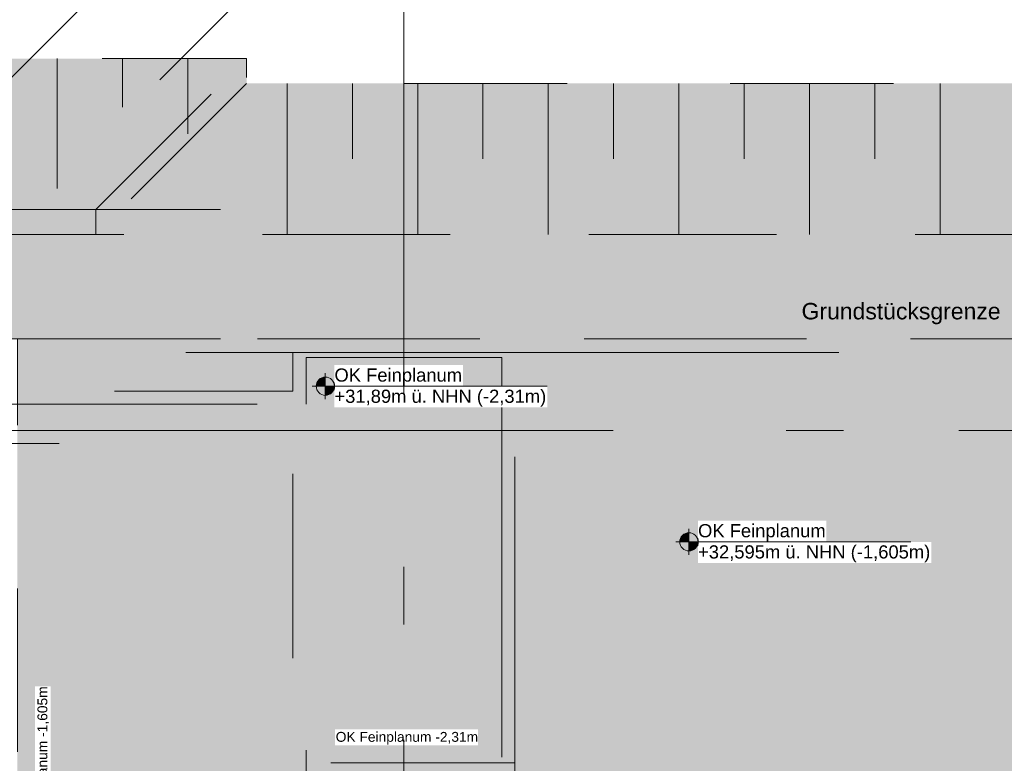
# Model space of a CAD drawing. Header units: metres. Extents: x -3716 to 31, y -1854 to 706.
# Tile 209 of 237: x -659 to -565, y 395 to 466. Entities that reach past the tile are written whole.
import ezdxf

# ---------------------------------------------------------------- set-up
doc = ezdxf.new("R2010")
doc.units = ezdxf.units.M
doc.header["$LTSCALE"] = 1.25
doc.header["$PDMODE"] = 1
doc.header["$PDSIZE"] = -2
for name, pattern in [('Linienart-34', [4.233, 2.116, -2.117]), ('Linienart-53', [5.291531, 3.175, -1.058062, 0.352704, -0.705764]), ('Linienart-Gestrichelt mit Abstand', [6, 4, -2]), ('VW-01 Strichlinie kurz', [1.999894, 0.999947, -0.999947])]:
    doc.linetypes.add(name, pattern=pattern)
doc.layers.get('0').update_dxf_attribs({"lineweight": 25})
for name, color, linetype, lineweight in [('30 -32 Gründung-Baugrube', 7, 'VW-01 Strichlinie kurz', 9), ('70 -71 Achsen- 1 Gebäudeachsen', 7, 'Linienart-53', 18), ('70 -72 Beschriftung- 5 Höhenkoten', 7, 'Continuous', 15), ('70 -73 Bauteildarst.- 2 verdeckt 0.15', 7, 'Linienart-34', 15), ('Keine', 7, 'Continuous', 9), ('Keine-1', 7, 'Continuous', 15)]:
    doc.layers.add(name, color=color, linetype=linetype, lineweight=lineweight)
doc.layers.add('70 -76 Bemaßung- 2 Allgemein', color=7, linetype='Continuous', lineweight=5, true_color=0x6666cc)
doc.styles.add('Arial', font='arial.ttf')
doc.dimstyles.new('k+k_klein', dxfattribs={"dimtxt": 1.258608, "dimasz": 1.3255, "dimexe": 1.25, "dimexo": 3.75, "dimgap": 0.125, "dimtad": 1, "dimdec": 3, "dimtxsty": 'Arial', "dimblk": 'VW_SLASH', "dimblk1": 'VW_SLASH', "dimblk2": 'VW_SLASH', "dimcen": 0, "dimdle": 0.625, "dimadec": 3, "dimazin": 0, "dimtfac": 0.75, "dimtdec": 3, "dimtix": 1, "dimtmove": 0, "dimatfit": 0, "dimldrblk": 'VW_FILLEDARROW', "dimfxlon": 1, "dimfrac": 2, "dimtolj": 1, "dimarcsym": 0})

# ---------------------------------------------------------------- blocks, each defined once
blk = doc.blocks.new('Gruppe-8')
at = {"layer": '70 -73 Bauteildarst.- 2 verdeckt 0.15', "flags": 128}
blk.add_lwpolyline([(-80.656, -0.147), (-80.656, 0.1499), (-84.796, 0.1499), (-84.796, -0.1469), (-88.0709, -0.1469), (-88.0709, -0.047), (-89.4709, -0.047), (-89.4709, -0.147), (-89.471, -0.147), (-89.471, 0.1499), (-92.871, 0.1499), (-92.871, -0.147), (-93.621, -0.147), (-93.621, 0.1499), (-95.021, 0.1499), (-95.021, -0.147), (-96.521, -0.147), (-96.521, -0.047), (-98.721, -0.047), (-98.721, 0.1499), (-100.121, 0.1499), (-100.121, -4.712), (-101.746, -4.712), (-101.746, -4.812), (-114.321, -4.812), (-114.321, -2.9901), (-112.921, -2.9901), (-112.921, 0.1499), (-116.321, 0.1499), (-116.321, -0.147), (-120.521, -0.147), (-120.521, 0.1499), (-123.921, 0.1499), (-123.921, -0.147), (-128.121, -0.147), (-128.121, 0.1499), (-131.521, 0.1499), (-131.521, -0.147), (-135.721, -0.147), (-135.721, 0.1499), (-139.121, 0.1499), (-139.121, -0.147), (-143.321, -0.147), (-143.321, 0.1499), (-146.721, 0.1499), (-146.721, -0.147), (-149.1709, -0.147), (-149.1709, -0.047), (-150.921, -0.047), (-150.921, 0.1499), (-154.321, 0.1499), (-154.321, -0.147), (-159.521, -0.147), (-159.521, 0.1499), (-160.921, 0.1499), (-160.921, -0.147), (-166.721, -0.147), (-166.721, 0.1499), (-168.921, 0.1499), (-168.921, -4.252), (-168.121, -4.252), (-168.121, -7.822), (-168.696, -7.822), (-168.696, -8.397), (-174.221, -8.397), (-174.221, -7.497), (-176.621, -7.497), (-176.621, -9.897), (-175.721, -9.897), (-175.721, -10.997), (-176.121, -10.997), (-176.121, -12.397), (-175.721, -12.397), (-175.721, -18.597), (-176.771, -18.597), (-176.771, -24.297), (-175.7211, -24.2978), (-175.721, -24.1978), (-176.671, -24.197), (-176.671, -18.697), (-175.621, -18.697), (-175.621, -12.297), (-176.021, -12.297), (-176.021, -11.097), (-175.621, -11.097), (-175.621, -9.797), (-176.521, -9.797), (-176.521, -7.597), (-174.321, -7.597), (-174.321, -8.497), (-168.596, -8.497), (-168.596, -7.922), (-168.021, -7.922), (-168.021, -4.152), (-168.821, -4.152), (-168.821, 0.1099), (-166.821, 0.1099), (-166.821, -0.247), (-160.821, -0.247), (-160.821, 0.1099), (-159.621, 0.1099), (-159.621, -0.247), (-154.221, -0.247), (-154.221, 0.1099), (-151.021, 0.1099), (-151.021, -2.447), (-148.9709, -2.447), (-148.9709, -0.547), (-149.1709, -0.547), (-149.1709, -2.247), (-150.8709, -2.247), (-150.8709, -0.247), (-149.1709, -0.247), (-146.621, -0.247), (-146.621, 0.1099), (-143.421, 0.1099), (-143.421, -0.247), (-139.021, -0.247), (-139.021, 0.1099), (-135.821, 0.1099), (-135.821, -0.247), (-131.421, -0.247), (-131.421, 0.1099), (-128.221, 0.1099), (-128.221, -0.247), (-123.821, -0.247), (-123.821, 0.1099), (-120.621, 0.1099), (-120.621, -0.247), (-116.221, -0.247), (-116.221, 0.1099), (-113.021, 0.1099), (-113.021, -2.8901), (-114.421, -2.8901), (-114.421, -4.912), (-98.821, -4.912), (-98.821, -7.447), (-101.746, -7.447), (-101.746, -5.212), (-101.946, -5.212), (-101.946, -7.647), (-98.621, -7.647), (-98.621, -4.712), (-100.021, -4.712), (-100.021, 0.1099), (-98.821, 0.1099), (-98.821, -0.247), (-96.521, -0.247), (-94.921, -0.247), (-94.921, 0.1099), (-93.721, 0.1099), (-93.721, -0.247), (-92.771, -0.247), (-92.771, 0.1099), (-89.571, 0.1099), (-89.571, -0.247), (-89.5709, -0.247), (-89.5709, -2.647), (-87.8709, -2.647), (-87.8709, -0.547), (-88.0709, -0.547), (-88.0709, -2.447), (-87.9776, -2.5403), (-88.0258, -2.4921), (-88.0709, -2.447), (-89.3709, -2.447), (-89.3709, -0.247), (-88.071, -0.247), (-88.071, -0.2215), (-88.071, -0.2469), (-84.696, -0.2469), (-84.696, -0.1469), (-84.696, 0.1099), (-80.756, 0.1099), (-80.756, -0.247), (-79.546, -0.247), (-79.546, 0.1084), (-78.046, 0.1084), (-78.046, -0.247), (-75.421, -0.247), (-75.421, 0.1099), (-73.921, 0.1099), (-73.921, -0.247), (-68.121, -0.247), (-68.121, 0.1099), (-64.721, 0.1099), (-64.721, -0.247), (-59.871, -0.247), (-59.871, 0.1099), (-56.471, 0.1099), (-56.471, -0.247), (-25.921, -0.247), (-25.921, 0.1099), (-24.421, 0.1099), (-24.421, -8.497), (-19.121, -8.497), (-19.121, -6.147), (-14.721, -6.147), (-14.721, -8.497), (-10.771, -8.497), (-10.771, -5.797), (-6.571, -5.797), (-6.571, -8.497), (-1.671, -8.497), (-1.671, -7.447), (0.829, -7.447), (0.829, -12.947), (-0.221, -12.947), (-0.221, -18.697), (0.829, -18.697), (0.829, -24.197), (-0.221, -24.197), (-0.221, -30.097), (0.679, -30.097), (0.679, -32.297), (-0.221, -32.297), (-0.221, -38.672), (0.354, -38.672), (0.354, -40.222), (-1.196, -40.222), (-1.196, -39.647), (-7.571, -39.647), (-7.571, -40.547), (-9.771, -40.547), (-9.771, -39.647), (-15.821, -39.647), (-15.821, -40.547), (-18.021, -40.547), (-18.021, -39.647), (-24.071, -39.647), (-24.071, -40.547), (-26.271, -40.547), (-26.271, -38.347), (-25.371, -38.347), (-25.371, -35.177), (-25.471, -35.177), (-25.471, -38.247), (-26.371, -38.247), (-26.371, -40.647), (-23.971, -40.647), (-23.971, -39.747), (-18.121, -39.747), (-18.121, -40.647), (-15.721, -40.647), (-15.721, -39.747), (-9.871, -39.747), (-9.871, -40.647), (-7.471, -40.647), (-7.471, -39.747), (-1.296, -39.747), (-1.296, -40.322), (0.454, -40.322), (0.454, -38.572), (-0.121, -38.572), (-0.121, -32.397), (0.779, -32.397), (0.779, -29.997), (-0.121, -29.997), (-0.121, -24.297), (0.929, -24.297), (0.929, -18.597), (-0.121, -18.597), (-0.121, -13.047), (0.929, -13.047), (0.929, -7.347), (-1.771, -7.347), (-1.771, -8.397), (-6.471, -8.397), (-6.471, -5.697), (-10.871, -5.697), (-10.871, -8.397), (-14.621, -8.397), (-14.621, -6.047), (-19.221, -6.047), (-19.221, -8.397), (-24.321, -8.397), (-24.321, 0.1499), (-26.021, 0.1499), (-26.021, -0.147), (-29.021, -0.147), (-29.021, -0.047), (-50.196, -0.047), (-50.196, -0.147), (-56.371, -0.147), (-56.371, 0.1499), (-59.971, 0.1499), (-59.971, -0.147), (-64.621, -0.147), (-64.621, 0.1499), (-68.221, 0.1499), (-68.221, -0.147), (-73.821, -0.147), (-73.821, 0.1499), (-75.521, 0.1499), (-75.521, -0.147), (-77.946, -0.147), (-77.946, 0.1499), (-79.646, 0.1499), (-79.646, -0.147)], close=True, dxfattribs=at)
blk = doc.blocks.new('Gruppe-9')
at = {"layer": '70 -73 Bauteildarst.- 2 verdeckt 0.15', "flags": 128}
blk.add_lwpolyline([(-24.421, 0.1099), (-24.421, -9.447), (-29.021, -9.447), (-29.021, -7.947), (-25.921, -7.947), (-25.921, 0.1099)], close=True, dxfattribs=at)
blk = doc.blocks.new('Gruppe-10')
at = {"layer": '70 -73 Bauteildarst.- 2 verdeckt 0.15', "flags": 128}
blk.add_lwpolyline([(-29.021, -0.247), (-25.921, -0.247), (-25.921, -0.547), (-29.021, -0.547)], close=True, dxfattribs=at)
blk = doc.blocks.new('Gruppe-11')
at = {"layer": '30 -32 Gründung-Baugrube', "color": 7}
blk.add_blockref('Gruppe-8', (0, 0), dxfattribs=at)
at = {"layer": '70 -73 Bauteildarst.- 2 verdeckt 0.15', "color": 7}
for name in ['Gruppe-9', 'Gruppe-10']:
    blk.add_blockref(name, (0, 0), dxfattribs=at)
blk = doc.blocks.new('Gruppe-42')
at = {"layer": '30 -32 Gründung-Baugrube', "color": 7, "transparency": 33554687}
for p, q in [((-26.066, 2.208), (-26.066, 1.053)), ((-25.566, 2.208), (-25.566, 1.6305)), ((-25.066, 2.208), (-25.066, 1.053)), ((-24.566, 2.208), (-24.566, 1.6305)), ((-24.066, 2.208), (-24.066, 1.053)), ((-23.566, 2.208), (-23.566, 1.6305)), ((-23.066, 2.208), (-23.066, 1.053)), ((-22.566, 2.208), (-22.566, 1.6305)), ((-22.066, 2.208), (-22.066, 1.053)), ((-21.566, 2.208), (-21.566, 1.6305)), ((-21.066, 2.208), (-21.066, 1.053))]:
    blk.add_line(p, q, dxfattribs=at)
blk = doc.blocks.new('Gruppe-43')
at = {"layer": '30 -32 Gründung-Baugrube', "color": 7, "transparency": 33554687}
for p, q in [((-27.826, 2.398), (-27.826, 1.4044)), ((-27.326, 2.398), (-27.326, 2.0254)), ((-26.826, 2.398), (-26.826, 1.8225))]:
    blk.add_line(p, q, dxfattribs=at)
blk = doc.blocks.new('Gruppe-153')
at = {"layer": '30 -32 Gründung-Baugrube', "color": 7, "transparency": 33554687}
for name in ['Gruppe-43', 'Gruppe-42']:
    blk.add_blockref(name, (0, 0), dxfattribs=at)
blk = doc.blocks.new('Gruppe-202')
at = {"layer": '70 -72 Beschriftung- 5 Höhenkoten', "linetype": 'Continuous', "lineweight": 0}
h = blk.add_hatch(color=7, dxfattribs=at)
edge = h.paths.add_edge_path()
edge.add_arc((-22.9888, -1.3), 0.07, 90, 180)
edge.add_line((-23.0588, -1.3), (-22.9888, -1.3))
edge.add_line((-22.9888, -1.3), (-22.9888, -1.23))
at = {"layer": '70 -72 Beschriftung- 5 Höhenkoten'}
blk.add_line((-22.9888, -1.4), (-22.9888, -1.2), dxfattribs=at)
at = {"layer": '70 -72 Beschriftung- 5 Höhenkoten', "flags": 128}
for points in [[(-22.9888, -1.23, 0.414214), (-23.0588, -1.3), (-22.9888, -1.3)], [(-23.0588, -1.3, 0.414214), (-22.9888, -1.37), (-22.9888, -1.3)]]:
    blk.add_lwpolyline(points, format="xyb", close=True, dxfattribs=at)
at = {"color": 255, "linetype": 'Continuous'}
blk.add_wipeout([(-22.9188, -1.3), (-21.9356, -1.3), (-21.9356, -1.1377), (-22.9188, -1.1377)], dxfattribs=at).dxf.layer = '70 -72 Beschriftung- 5 Höhenkoten'
at = {"layer": '70 -72 Beschriftung- 5 Höhenkoten', "insert": (-22.9188, -1.1644), "char_height": 0.100689, "attachment_point": 1, "line_spacing_factor": 0.96878, "style": 'Arial'}
blk.add_mtext('OK Feinplanum', dxfattribs=at)
at = {"color": 255, "linetype": 'Continuous'}
blk.add_wipeout([(-22.9188, -1.4623), (-21.1318, -1.4623), (-21.1318, -1.3), (-22.9188, -1.3)], dxfattribs=at).dxf.layer = '70 -72 Beschriftung- 5 Höhenkoten'
at = {"layer": '70 -72 Beschriftung- 5 Höhenkoten', "linetype": 'Continuous', "lineweight": 0}
h = blk.add_hatch(color=7, dxfattribs=at)
edge = h.paths.add_edge_path()
edge.add_arc((-22.9888, -1.3), 0.07, 270, 360)
edge.add_line((-22.9188, -1.3), (-22.9888, -1.3))
edge.add_line((-22.9888, -1.3), (-22.9888, -1.37))
at = {"layer": '70 -72 Beschriftung- 5 Höhenkoten'}
blk.add_line((-23.0888, -1.3), (-21.2888, -1.3), dxfattribs=at)
at = {"layer": '70 -72 Beschriftung- 5 Höhenkoten', "flags": 128}
for points in [[(-22.9188, -1.3, 0.414214), (-22.9888, -1.23), (-22.9888, -1.3)], [(-22.9888, -1.37, 0.414214), (-22.9188, -1.3), (-22.9888, -1.3)]]:
    blk.add_lwpolyline(points, format="xyb", close=True, dxfattribs=at)
at = {"layer": '70 -72 Beschriftung- 5 Höhenkoten', "insert": (-22.9188, -1.3267), "char_height": 0.100689, "attachment_point": 1, "line_spacing_factor": 0.96878, "style": 'Arial'}
blk.add_mtext('+32,595m ü. NHN (-1,605m)', dxfattribs=at)
blk = doc.blocks.new('Gruppe-226')
at = {"layer": '70 -72 Beschriftung- 5 Höhenkoten', "linetype": 'Continuous', "lineweight": 0}
h = blk.add_hatch(color=7, dxfattribs=at)
edge = h.paths.add_edge_path()
edge.add_arc((-25.7732, -0.1089), 0.07, 90, 180)
edge.add_line((-25.8432, -0.1089), (-25.7732, -0.1089))
edge.add_line((-25.7732, -0.1089), (-25.7732, -0.0389))
at = {"layer": '70 -72 Beschriftung- 5 Höhenkoten'}
blk.add_line((-25.7732, -0.2089), (-25.7732, -0.0089), dxfattribs=at)
at = {"layer": '70 -72 Beschriftung- 5 Höhenkoten', "flags": 128}
for points in [[(-25.7732, -0.0389, 0.414214), (-25.8432, -0.1089), (-25.7732, -0.1089)], [(-25.8432, -0.1089, 0.414214), (-25.7732, -0.1789), (-25.7732, -0.1089)]]:
    blk.add_lwpolyline(points, format="xyb", close=True, dxfattribs=at)
at = {"color": 255, "linetype": 'Continuous'}
blk.add_wipeout([(-25.7032, -0.1089), (-24.7199, -0.1089), (-24.7199, 0.0534), (-25.7032, 0.0534)], dxfattribs=at).dxf.layer = '70 -72 Beschriftung- 5 Höhenkoten'
at = {"layer": '70 -72 Beschriftung- 5 Höhenkoten', "insert": (-25.7032, 0.0267), "char_height": 0.100689, "attachment_point": 1, "line_spacing_factor": 0.96878, "style": 'Arial'}
blk.add_mtext('OK Feinplanum', dxfattribs=at)
at = {"color": 255, "linetype": 'Continuous'}
blk.add_wipeout([(-25.7032, -0.2711), (-24.0731, -0.2711), (-24.0731, -0.1089), (-25.7032, -0.1089)], dxfattribs=at).dxf.layer = '70 -72 Beschriftung- 5 Höhenkoten'
at = {"layer": '70 -72 Beschriftung- 5 Höhenkoten', "linetype": 'Continuous', "lineweight": 0}
h = blk.add_hatch(color=7, dxfattribs=at)
edge = h.paths.add_edge_path()
edge.add_arc((-25.7732, -0.1089), 0.07, 270, 360)
edge.add_line((-25.7032, -0.1089), (-25.7732, -0.1089))
edge.add_line((-25.7732, -0.1089), (-25.7732, -0.1789))
at = {"layer": '70 -72 Beschriftung- 5 Höhenkoten'}
blk.add_line((-25.8732, -0.1089), (-24.0731, -0.1089), dxfattribs=at)
at = {"layer": '70 -72 Beschriftung- 5 Höhenkoten', "flags": 128}
for points in [[(-25.7032, -0.1089, 0.414214), (-25.7732, -0.0389), (-25.7732, -0.1089)], [(-25.7732, -0.1789, 0.414214), (-25.7032, -0.1089), (-25.7732, -0.1089)]]:
    blk.add_lwpolyline(points, format="xyb", close=True, dxfattribs=at)
at = {"layer": '70 -72 Beschriftung- 5 Höhenkoten', "insert": (-25.7032, -0.1355), "char_height": 0.100689, "attachment_point": 1, "line_spacing_factor": 0.96878, "style": 'Arial'}
blk.add_mtext('+31,89m ü. NHN (-2,31m)', dxfattribs=at)
blk = doc.blocks.new('Gruppe-263')
at = {"layer": '70 -72 Beschriftung- 5 Höhenkoten', "color": 7}
blk.add_blockref('Gruppe-226', (0, 0), dxfattribs=at)
blk = doc.blocks.new('Gruppe-355')
at = {"color": 255}
blk.add_wipeout([(-25.7581, -3.2453), (-24.6031, -3.2453), (-24.6031, -3.1236), (-25.7581, -3.1236)], dxfattribs=at).dxf.layer = '70 -76 Bemaßung- 2 Allgemein'
at = {"layer": '70 -76 Bemaßung- 2 Allgemein', "color": 7, "linetype": 'Continuous'}
blk.add_solid([(-24.6031, -3.1236), (-24.6697, -2.9901), (-24.7366, -3.1235)], dxfattribs=at)
at = {"layer": '70 -76 Bemaßung- 2 Allgemein', "insert": (-24.6031, -3.2418), "char_height": 0.075516, "attachment_point": 9, "line_spacing_factor": 0.973705, "style": 'Arial'}
blk.add_mtext('OK Feinplanum -1,605m', dxfattribs=at)
blk = doc.blocks.new('Gruppe-366')
at = {"color": 255}
blk.add_wipeout([(-25.6993, -2.8566), (-24.6031, -2.8566), (-24.6031, -2.7349), (-25.6993, -2.7349)], dxfattribs=at).dxf.layer = '70 -76 Bemaßung- 2 Allgemein'
at = {"layer": '70 -76 Bemaßung- 2 Allgemein', "color": 7, "linetype": 'Continuous'}
blk.add_solid([(-24.6031, -2.8566), (-24.6697, -2.9901), (-24.7366, -2.8566)], dxfattribs=at)
at = {"layer": '70 -76 Bemaßung- 2 Allgemein', "insert": (-24.6031, -2.853), "char_height": 0.075516, "attachment_point": 9, "line_spacing_factor": 0.973705, "style": 'Arial'}
blk.add_mtext('OK Feinplanum -2,31m', dxfattribs=at)
blk = doc.blocks.new('Gruppe-374')
at = {"color": 255}
blk.add_wipeout([(-27.8758, -3.561), (-27.8758, -2.4059), (-27.9975, -2.4059), (-27.9975, -3.561)], dxfattribs=at).dxf.layer = '70 -76 Bemaßung- 2 Allgemein'
at = {"layer": '70 -76 Bemaßung- 2 Allgemein', "color": 7, "linetype": 'Continuous'}
blk.add_solid([(-27.9975, -2.4059), (-28.131, -2.4725), (-27.9976, -2.5394)], dxfattribs=at)
at = {"layer": '70 -76 Bemaßung- 2 Allgemein', "insert": (-27.8793, -2.4059), "char_height": 0.075516, "attachment_point": 9, "rotation": 90, "line_spacing_factor": 0.973705, "style": 'Arial'}
blk.add_mtext('OK Feinplanum -1,605m', dxfattribs=at)
blk = doc.blocks.new('VW_SLASH')
at = {"color": 0, "linetype": 'ByBlock', "lineweight": -2, "transparency": 16777216}
blk.add_line((0.4715, 0), (-1, 0), dxfattribs=at)
at = {"color": 0, "lineweight": 5, "transparency": 16777216, "flags": 128}
blk.add_lwpolyline([(0.5004, 0.5004), (-0.5004, -0.5004)], dxfattribs=at)
blk = doc.blocks.new('*D684')
at = {"layer": '70 -76 Bemaßung- 2 Allgemein', "color": 0, "lineweight": -2}
for p, q in [((-30.326, 3.7235), (-30.326, 5.049)), ((-33.576, 2.398), (-31.576, 2.398)), ((-30.326, 1.243), (-30.326, 2.398)), ((-26.576, 1.243), (-29.076, 1.243)), ((-30.326, -0.0825), (-30.326, -1.408))]:
    blk.add_line(p, q, dxfattribs=at)
at = {"layer": 'Defpoints', "color": 0}
for p in [(-30.326, 2.398), (-29.826, 2.398), (-30.326, 1.243)]:
    blk.add_point(p, dxfattribs=at)
at = {"layer": '70 -76 Bemaßung- 2 Allgemein', "color": 0, "lineweight": -2, "xscale": 1.32550048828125, "yscale": 1.32550048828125, "zscale": 1.32550048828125}
for p, rotation in [((-30.326, 2.398), 270), ((-30.326, 1.243), 90)]:
    blk.add_blockref('VW_SLASH', p, dxfattribs=dict(at, rotation=rotation))
at = {"layer": '70 -76 Bemaßung- 2 Allgemein', "color": 0, "insert": (-30.4082, 1.8205), "char_height": 0.100689, "attachment_point": 5, "rotation": 90, "style": 'Arial'}
blk.add_mtext('\\A1;1,15\\S5^ ;', dxfattribs=at)
blk = doc.blocks.new('VW_FILLEDARROW')
at = {"linetype": 'Continuous', "lineweight": 0, "transparency": 16777216}
blk.add_hatch(color=0, dxfattribs=at).paths.add_polyline_path([(-2.8289, 0.758), (0, 0), (-2.8289, -0.758)])
at = {"color": 0, "lineweight": 5, "transparency": 16777216, "flags": 128}
blk.add_lwpolyline([(-2.8289, 0.758), (0, 0), (-2.8289, -0.758)], close=True, dxfattribs=at)
blk = doc.blocks.new('*D686')
at = {"layer": '70 -76 Bemaßung- 2 Allgemein', "color": 0, "lineweight": -2}
for p, q in [((-30.326, 2.3785), (-30.326, 3.704)), ((-33.8315, 1.053), (-31.576, 1.053)), ((-30.326, 0.253), (-30.326, 1.053)), ((-26.576, 0.253), (-29.076, 0.253)), ((-30.326, -1.0725), (-30.326, -2.398))]:
    blk.add_line(p, q, dxfattribs=at)
at = {"layer": 'Defpoints', "color": 0}
for p in [(-30.326, 1.053), (-30.0815, 1.053), (-30.326, 0.253)]:
    blk.add_point(p, dxfattribs=at)
at = {"layer": '70 -76 Bemaßung- 2 Allgemein', "color": 0, "lineweight": -2, "xscale": 1.32550048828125, "yscale": 1.32550048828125, "zscale": 1.32550048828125}
for p, rotation in [((-30.326, 1.053), 270), ((-30.326, 0.253), 90)]:
    blk.add_blockref('VW_SLASH', p, dxfattribs=dict(at, rotation=rotation))
at = {"layer": '70 -76 Bemaßung- 2 Allgemein', "color": 0, "insert": (-30.3824, 0.653), "char_height": 0.10069, "attachment_point": 5, "rotation": 90, "style": 'Arial'}
blk.add_mtext('\\A1;80', dxfattribs=at)
blk = doc.blocks.new('*D687')
at = {"layer": '70 -76 Bemaßung- 2 Allgemein', "color": 0, "lineweight": -2}
for p, q in [((-30.326, 1.5785), (-30.326, 2.904)), ((-30.326, -0.447), (-30.326, 0.253)), ((-26.576, 0.253), (-29.076, 0.253)), ((-26.7181, -0.447), (-29.076, -0.447)), ((-30.326, -1.7725), (-30.326, -3.098))]:
    blk.add_line(p, q, dxfattribs=at)
at = {"layer": 'Defpoints', "color": 0}
for p in [(-30.326, 0.253), (-30.326, 0.253), (-30.4681, -0.447)]:
    blk.add_point(p, dxfattribs=at)
at = {"layer": '70 -76 Bemaßung- 2 Allgemein', "color": 0, "lineweight": -2, "xscale": 1.32550048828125, "yscale": 1.32550048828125, "zscale": 1.32550048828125}
for p, rotation in [((-30.326, 0.253), 270), ((-30.326, -0.447), 90)]:
    blk.add_blockref('VW_SLASH', p, dxfattribs=dict(at, rotation=rotation))
at = {"layer": '70 -76 Bemaßung- 2 Allgemein', "color": 0, "insert": (-30.326, -0.1042), "char_height": 0.10069, "attachment_point": 5, "rotation": 90, "style": 'Arial'}
blk.add_mtext('\\A1;70', dxfattribs=at)
blk = doc.blocks.new('*D688')
at = {"layer": '70 -76 Bemaßung- 2 Allgemein', "color": 0, "lineweight": -2}
for p, q in [((-26.7181, -0.447), (-29.076, -0.447)), ((-30.326, -7.8415), (-30.326, -1.7725)), ((-32.501, -9.167), (-31.576, -9.167))]:
    blk.add_line(p, q, dxfattribs=at)
at = {"layer": 'Defpoints', "color": 0}
for p in [(-30.4681, -0.447), (-30.326, -0.447), (-28.751, -9.167)]:
    blk.add_point(p, dxfattribs=at)
at = {"layer": '70 -76 Bemaßung- 2 Allgemein', "color": 0, "lineweight": -2, "xscale": 1.32550048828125, "yscale": 1.32550048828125, "zscale": 1.32550048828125}
for p, rotation in [((-30.326, -0.447), 90), ((-30.326, -9.167), 270)]:
    blk.add_blockref('VW_SLASH', p, dxfattribs=dict(at, rotation=rotation))
at = {"layer": '70 -76 Bemaßung- 2 Allgemein', "color": 0, "insert": (-30.3915, -4.807), "char_height": 0.10069, "attachment_point": 5, "rotation": 90, "style": 'Arial'}
blk.add_mtext('\\A1;8,72', dxfattribs=at)
blk = doc.blocks.new('*D830')
at = {"layer": '70 -76 Bemaßung- 2 Allgemein', "color": 0, "lineweight": -2}
for p, q in [((-51.686, 4.993), (-51.686, 4.15)), ((-27.531, 4.803), (-27.531, 4.15)), ((-28.8565, 2.9), (-50.3605, 2.9))]:
    blk.add_line(p, q, dxfattribs=at)
at = {"layer": 'Defpoints', "color": 0}
for p in [(-51.686, 2.9), (-51.686, 1.243), (-27.531, 1.053)]:
    blk.add_point(p, dxfattribs=at)
at = {"layer": '70 -76 Bemaßung- 2 Allgemein', "color": 0, "lineweight": -2, "xscale": 1.32550048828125, "yscale": 1.32550048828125, "zscale": 1.32550048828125, "rotation": 180}
blk.add_blockref('VW_SLASH', (-51.686, 2.9), dxfattribs=at)
at = {"layer": '70 -76 Bemaßung- 2 Allgemein', "color": 0, "lineweight": -2, "xscale": 1.32550048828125, "yscale": 1.32550048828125, "zscale": 1.32550048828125}
blk.add_blockref('VW_SLASH', (-27.531, 2.9), dxfattribs=at)
at = {"layer": '70 -76 Bemaßung- 2 Allgemein', "color": 0, "insert": (-39.6085, 2.9822), "char_height": 0.100689, "attachment_point": 5, "style": 'Arial'}
blk.add_mtext('\\A1;24,15\\S5^ ;', dxfattribs=at)
blk = doc.blocks.new('*D831')
at = {"layer": '70 -76 Bemaßung- 2 Allgemein', "color": 0, "lineweight": -2}
for p, q in [((-26.376, 5.958), (-26.376, 4.15)), ((-27.531, 4.803), (-27.531, 4.15)), ((-28.8565, 2.9), (-30.182, 2.9)), ((-26.376, 2.9), (-27.531, 2.9)), ((-25.0505, 2.9), (-23.725, 2.9))]:
    blk.add_line(p, q, dxfattribs=at)
at = {"layer": 'Defpoints', "color": 0}
for p in [(-27.531, 2.9), (-26.376, 2.208), (-27.531, 1.053)]:
    blk.add_point(p, dxfattribs=at)
at = {"layer": '70 -76 Bemaßung- 2 Allgemein', "color": 0, "lineweight": -2, "xscale": 1.32550048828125, "yscale": 1.32550048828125, "zscale": 1.32550048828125}
blk.add_blockref('VW_SLASH', (-27.531, 2.9), dxfattribs=at)
at = {"layer": '70 -76 Bemaßung- 2 Allgemein', "color": 0, "lineweight": -2, "xscale": 1.32550048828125, "yscale": 1.32550048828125, "zscale": 1.32550048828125, "rotation": 180}
blk.add_blockref('VW_SLASH', (-26.376, 2.9), dxfattribs=at)
at = {"layer": '70 -76 Bemaßung- 2 Allgemein', "color": 0, "insert": (-26.9535, 2.9822), "char_height": 0.100689, "attachment_point": 5, "style": 'Arial'}
blk.add_mtext('\\A1;1,15\\S5^ ;', dxfattribs=at)
blk = doc.blocks.new('*D832')
at = {"layer": '70 -76 Bemaßung- 2 Allgemein', "color": 0, "lineweight": -2}
for p, q in [((-26.376, 5.958), (-26.376, 4.15)), ((1.279, 4.003), (1.279, 4.15)), ((-0.0465, 2.9), (-25.0505, 2.9))]:
    blk.add_line(p, q, dxfattribs=at)
at = {"layer": 'Defpoints', "color": 0}
for p in [(-26.376, 2.9), (-26.376, 2.208), (1.279, 0.253)]:
    blk.add_point(p, dxfattribs=at)
at = {"layer": '70 -76 Bemaßung- 2 Allgemein', "color": 0, "lineweight": -2, "xscale": 1.32550048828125, "yscale": 1.32550048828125, "zscale": 1.32550048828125, "rotation": 180}
blk.add_blockref('VW_SLASH', (-26.376, 2.9), dxfattribs=at)
at = {"layer": '70 -76 Bemaßung- 2 Allgemein', "color": 0, "lineweight": -2, "xscale": 1.32550048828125, "yscale": 1.32550048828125, "zscale": 1.32550048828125}
blk.add_blockref('VW_SLASH', (1.279, 2.9), dxfattribs=at)
at = {"layer": '70 -76 Bemaßung- 2 Allgemein', "color": 0, "insert": (-12.5485, 2.9822), "char_height": 0.100689, "attachment_point": 5, "style": 'Arial'}
blk.add_mtext('\\A1;27,65\\S5^ ;', dxfattribs=at)
blk = doc.blocks.new('_Achsen (3D)')
at = {"layer": '70 -71 Achsen- 1 Gebäudeachsen', "transparency": 33554687}
for p, q in [((-25.171, 3.8), (-25.171, -46.172)), ((-179.668, -0.447), (3.826, -0.447))]:
    blk.add_line(p, q, dxfattribs=at)
blk = doc.blocks.new('Gruppe-502')
at = {"layer": '70 -76 Bemaßung- 2 Allgemein'}
for base, p1, p2, text, picture, middle in [((-30.326, 2.39796), (-30.326, 1.24296), (-29.826, 2.39796), '1,15\\S5^ ;', '*D684', (-30.40819, 1.82046)), ((-30.326, 1.05296), (-30.326, 0.25296), (-30.0815, 1.05296), '80', '*D686', (-30.3824, 0.65296)), ((-30.326, -0.44704), (-28.751, -9.16704), (-30.4681, -0.44704), '8,72', '*D688', (-30.39146, -4.80704))]:
    dim = blk.add_linear_dim(base=base, p1=p1, p2=p2, angle=270, text=text, dimstyle='k+k_klein', override={"dimtxt": 0.100689, "dimgap": 0.005, "dimdec": 4, "dimpost": '<>', "dimtxsty": 'Arial', "dimtmove": 2}, dxfattribs=at)
    dim.commit()
    dim.dimension.update_dxf_attribs({"geometry": picture, "text_midpoint": middle})
dim = blk.add_linear_dim(base=(-30.326, 0.25296), p1=(-30.4681, -0.44704), p2=(-30.326, 0.25296), angle=270, text='70', dimstyle='k+k_klein', override={"dimtxt": 0.100689, "dimgap": 0.003881, "dimdec": 4, "dimpost": '<>', "dimtxsty": 'Arial', "dimtmove": 2}, dxfattribs=at)
dim.commit()
dim.dimension.update_dxf_attribs({"geometry": '*D687', "text_midpoint": (-30.326, -0.10418), "dimtype": 160})
blk = doc.blocks.new('Gruppe-519')
at = {"layer": '70 -76 Bemaßung- 2 Allgemein'}
for base, p1, p2, text, picture, middle in [((-27.531, 2.89996), (-26.376, 2.20796), (-27.531, 1.05296), '1,15\\S5^ ;', '*D831', (-26.9535, 2.98215)), ((-26.376, 2.89996), (1.279, 0.25296), (-26.376, 2.20796), '27,65\\S5^ ;', '*D832', (-12.5485, 2.98215)), ((-51.686, 2.89996), (-27.531, 1.05296), (-51.686, 1.24296), '24,15\\S5^ ;', '*D830', (-39.6085, 2.98215))]:
    dim = blk.add_linear_dim(base=base, p1=p1, p2=p2, text=text, dimstyle='k+k_klein', override={"dimtxt": 0.100689, "dimgap": 0.005, "dimdec": 4, "dimpost": '<>', "dimtxsty": 'Arial', "dimtmove": 2}, dxfattribs=at)
    dim.commit()
    dim.dimension.update_dxf_attribs({"geometry": picture, "text_midpoint": middle})
blk = doc.blocks.new('_Feinplanum 2D (2D)')
at = {"layer": '30 -32 Gründung-Baugrube', "linetype": 'Continuous', "lineweight": 0, "true_color": 0xfffdee}
h = blk.add_hatch(color=7, dxfattribs=at)
h.paths.add_polyline_path([(3.234, 2.208), (3.234, -3.2548), (2.984, -4.1878), (2.984, -7.2829), (4.962, -7.2829), (4.962, -10.1329), (2.654, -10.1329), (2.654, -15.1811), (4.962, -15.1811), (4.962, -18.0311), (2.984, -18.0311), (2.984, -43.352), (-34.7423, -43.352), (-34.7423, -45.1048), (-41.1823, -45.1048), (-41.1823, -44.674), (-49.9647, -44.674), (-49.9647, -43.352), (-84.2423, -43.352), (-84.2423, -45.104), (-90.6823, -45.104), (-90.6823, -44.674), (-99.4647, -44.674), (-99.4647, -43.352), (-160.8923, -43.352), (-160.8923, -45.104), (-167.3323, -45.104), (-167.3323, -44.674), (-176.1147, -44.674), (-176.1147, -43.352), (-179.176, -43.352), (-179.176, 2.208), (-156.666, 2.208), (-156.666, 2.5549), (-146.5259, 2.5549), (-146.5259, 2.208), (-52.841, 2.208), (-52.841, 2.398), (-26.376, 2.398), (-26.376, 2.208)])
h.paths.add_polyline_path([(-178.021, 1.053), (-178.021, -42.197), (-174.1147, -42.197), (-174.1147, -42.674), (-171.8747, -42.674), (-171.8747, -42.2278), (-169.9414, -42.2278), (-169.9414, -42.674), (-167.7014, -42.674), (-167.7014, -42.197), (-165.3323, -42.197), (-165.3323, -43.104), (-162.8923, -43.104), (-162.8923, -42.197), (-97.4647, -42.197), (-97.4647, -42.674), (-95.2247, -42.674), (-95.2247, -42.197), (-93.2914, -42.197), (-93.2914, -42.674), (-91.0514, -42.674), (-91.0514, -42.197), (-88.6823, -42.197), (-88.6823, -43.104), (-86.2423, -43.104), (-86.2423, -42.1969), (-53.0011, -42.1969), (-53.0011, -41.897), (-52.9989, -41.897), (-52.9989, -42.1969), (-47.9647, -42.197), (-47.9647, -42.674), (-45.7247, -42.674), (-45.7247, -42.197), (-43.7914, -42.197), (-43.7914, -42.674), (-41.5514, -42.674), (-41.5514, -42.197), (-39.1823, -42.197), (-39.1823, -43.104), (-36.7423, -43.104), (-36.7423, -42.197), (-16.7111, -42.197), (-16.7111, -42.1962), (-13.6303, -42.197), (1.829, -42.197), (1.829, -4.0357), (2.079, -3.1027), (2.079, 1.053), (-16.7111, 1.053), (-27.531, 1.053), (-27.531, 1.243), (-51.686, 1.243), (-51.686, 1.053), (-53.0011, 1.053), (-88.896, 1.053), (-106.641, 1.053), (-147.6809, 1.053), (-147.6809, 1.3999), (-155.511, 1.3999), (-155.511, 1.053)])
at = {"layer": '30 -32 Gründung-Baugrube', "linetype": 'Continuous', "lineweight": 0, "true_color": 0xfffbdf}
blk.add_hatch(color=7, dxfattribs=at).paths.add_polyline_path([(-51.686, 1.243), (-27.531, 1.243), (-27.531, 1.053), (-51.686, 1.053)])
at = {"layer": '30 -32 Gründung-Baugrube', "linetype": 'Continuous', "lineweight": 0}
h = blk.add_hatch(color=254, dxfattribs=at)
h.paths.add_polyline_path([(-52.9989, -42.1969), (-53.0011, -42.1969), (-86.2423, -42.1969), (-86.2423, -43.104), (-88.6823, -43.104), (-88.6823, -42.1969), (-88.896, -42.1969), (-88.896, -42.197), (-91.0514, -42.197), (-91.0514, -42.674), (-93.2914, -42.674), (-93.2914, -42.197), (-95.2247, -42.197), (-95.2247, -42.674), (-97.4647, -42.674), (-97.4647, -42.197), (-162.8923, -42.197), (-162.8923, -43.104), (-165.3323, -43.104), (-165.3323, -42.197), (-167.7014, -42.197), (-167.7014, -42.674), (-169.9414, -42.674), (-169.9414, -42.197), (-171.8747, -42.197), (-171.8747, -42.674), (-174.1147, -42.674), (-174.1147, -42.197), (-178.021, -42.197), (-178.021, 1.053), (-106.641, 1.053), (-88.896, 1.053), (-53.0011, 1.053), (-16.7111, 1.053), (2.079, 1.053), (2.079, -3.1027), (1.829, -4.0357), (1.829, -42.197), (-13.6303, -42.197), (-16.7111, -42.1962), (-16.7111, -42.197), (-36.7423, -42.197), (-36.7423, -43.104), (-39.1823, -43.104), (-39.1823, -42.197), (-41.5514, -42.197), (-41.5514, -42.674), (-43.7914, -42.674), (-43.7914, -42.197), (-45.7247, -42.197), (-45.7247, -42.674), (-47.9647, -42.674), (-47.9647, -42.197)])
h.paths.add_polyline_path([(-106.641, 0.253), (-177.221, 0.253), (-177.221, -41.397), (-174.1147, -41.397), (-174.1147, -40.677), (-171.8747, -40.677), (-171.8747, -41.397), (-169.9414, -41.397), (-169.9414, -40.677), (-167.7014, -40.677), (-167.7014, -41.397), (-165.3323, -41.397), (-165.3323, -40.004), (-162.8923, -40.004), (-162.8923, -41.397), (-97.4647, -41.397), (-97.4647, -40.677), (-95.2247, -40.677), (-95.2247, -41.397), (-93.2914, -41.397), (-93.2914, -40.677), (-91.0514, -40.677), (-91.0514, -41.397), (-88.896, -41.397), (-88.896, -41.3969), (-88.6823, -41.3969), (-88.6823, -40.004), (-86.2423, -40.004), (-86.2423, -41.3969), (-71.5461, -41.3969), (-71.5461, 0.253), (-88.896, 0.253)])
h.paths.add_polyline_path([(-70.7461, -41.3969), (-53.0011, -41.3969), (-52.9989, -41.3969), (-47.9647, -41.397), (-47.9647, -40.677), (-45.7247, -40.677), (-45.7247, -41.397), (-43.7914, -41.397), (-43.7914, -40.677), (-41.5514, -40.677), (-41.5514, -41.397), (-39.1823, -41.397), (-39.1823, -40.004), (-36.7423, -40.004), (-36.7423, -41.397), (-16.7111, -41.397), (-16.7111, -41.3976), (1.029, -41.397), (1.029, -3.9304), (1.279, -2.9974), (1.279, 0.253), (-16.7111, 0.253), (-53.0011, 0.253), (-70.7461, 0.253)])
at = {"layer": '30 -32 Gründung-Baugrube', "linetype": 'Continuous', "lineweight": 0, "true_color": 0xfffbdf}
h = blk.add_hatch(color=7, dxfattribs=at)
h.paths.add_polyline_path([(1.029, -8.4379), (1.029, -3.9304), (1.2381, -3.15), (-2.021, -3.15), (-2.021, 0.253), (-16.7111, 0.253), (-28.131, 0.253), (-28.131, -9.787), (-51.086, -9.787), (-51.086, -6.3164), (-51.8734, -6.3164), (-51.8734, -0.4627), (-51.086, -0.4627), (-51.086, 0.253), (-51.8734, 0.253), (-53.0011, 0.253), (-70.7461, 0.253), (-70.7461, -41.3969), (-53.0011, -41.3969), (-53.0011, -41.897), (-52.9989, -41.897), (-52.9989, -41.3969), (-48.8097, -41.397), (-48.8097, -39.832), (-44.8797, -39.832), (-44.8797, -41.397), (-44.6364, -41.397), (-44.6364, -39.832), (-42.546, -39.832), (-42.546, -38.672), (-40.796, -38.672), (-40.796, -39.832), (-40.7064, -39.832), (-40.7064, -41.397), (-40.0273, -41.397), (-40.0273, -39.159), (-35.8973, -39.159), (-35.8973, -41.397), (-16.7111, -41.397), (-16.7111, -41.3976), (1.029, -41.397), (1.029, -16.8761), (0.959, -16.8761), (0.959, -8.4379)])
h.paths.add_polyline_path([(-23.041, -19.002), (-23.041, -19.667), (-26.771, -19.667), (-26.771, -17.567), (-25.976, -17.567), (-25.976, -11.992), (-19.966, -11.992), (-19.966, -19.002)])
h.paths.add_polyline_path([(-24.321, -2.9901), (-26.021, -2.9901), (-26.021, 0.1499), (-24.321, 0.1499)])
h.paths.add_polyline_path([(-6.871, -3.35), (-10.471, -3.35), (-10.471, 0.1499), (-6.871, 0.1499)])
h.paths.add_polyline_path([(-14.621, -14.347), (-19.221, -14.347), (-19.221, -6.047), (-14.621, -6.047)])
h.paths.add_polyline_path([(0.929, -13.047), (-1.771, -13.047), (-1.771, -7.347), (0.929, -7.347)])
h.paths.add_polyline_path([(0.779, -32.397), (-1.621, -32.397), (-1.621, -29.997), (0.779, -29.997)])
h.paths.add_polyline_path([(-7.471, -40.647), (-9.871, -40.647), (-9.871, -38.247), (-7.471, -38.247)])
h.paths.add_polyline_path([(-23.971, -40.647), (-26.371, -40.647), (-26.371, -38.247), (-23.971, -38.247)])
h.paths.add_polyline_path([(-64.621, -3.3901), (-68.221, -3.3901), (-68.221, 0.1499), (-64.621, 0.1499)])
h.paths.add_polyline_path([(-64.621, -21.747), (-68.221, -21.747), (-68.221, -18.147), (-64.621, -18.147)])
h.paths.add_polyline_path([(-56.821, -32.547), (-59.521, -32.547), (-59.521, -26.847), (-56.821, -26.847)])
h.paths.add_polyline_path([(-65.221, -40.647), (-67.621, -40.647), (-67.621, -38.247), (-65.221, -38.247)])
h.paths.add_polyline_path([(-59.371, -38.247), (-56.971, -38.247), (-56.971, -40.647), (-59.371, -40.647)])
h.paths.add_polyline_path([(-67.771, -26.847), (-65.071, -26.847), (-65.071, -32.547), (-67.771, -32.547)])
h.paths.add_polyline_path([(-59.771, -18.347), (-56.571, -18.347), (-56.571, -21.547), (-59.771, -21.547)])
h.paths.add_polyline_path([(-59.971, 0.1499), (-56.371, 0.1499), (-56.371, -3.3901), (-59.971, -3.3901)])
h.paths.add_polyline_path([(-34.296, -38.672), (-32.546, -38.672), (-32.546, -40.422), (-34.296, -40.422)])
h.paths.add_polyline_path([(-18.121, -38.247), (-15.721, -38.247), (-15.721, -40.647), (-18.121, -40.647)])
h.paths.add_polyline_path([(-1.296, -38.572), (0.454, -38.572), (0.454, -40.322), (-1.296, -40.322)])
h.paths.add_polyline_path([(-1.771, -18.597), (0.929, -18.597), (0.929, -24.297), (-1.771, -24.297)])
h.paths.add_polyline_path([(-10.871, -5.697), (-6.471, -5.697), (-6.471, -14.697), (-10.871, -14.697)])
h.paths.add_polyline_path([(-18.721, 0.1499), (-15.121, 0.1499), (-15.121, -3.3501), (-18.721, -3.3501)])
at = {"layer": '30 -32 Gründung-Baugrube', "linetype": 'Continuous', "lineweight": 0, "true_color": 0xebebd1}
blk.add_hatch(color=254, dxfattribs=at).paths.add_polyline_path([(-26.021, 0.1499), (-24.321, 0.1499), (-24.321, -2.9901), (-26.021, -2.9901)])
at = {"layer": '30 -32 Gründung-Baugrube'}
for p, q in [((-27.531, 1.243), (-26.376, 2.398)), ((-26.376, 2.208), (-27.531, 1.053))]:
    blk.add_line(p, q, dxfattribs=at)
at = {"layer": '30 -32 Gründung-Baugrube', "flags": 128}
for points in [[(3.234, 2.208), (3.234, -3.2548), (2.984, -4.1878), (2.984, -7.2829), (4.962, -7.2829), (4.962, -10.1329), (2.654, -10.1329), (2.654, -15.1811), (4.962, -15.1811), (4.962, -18.0311), (2.984, -18.0311), (2.984, -43.352), (-34.7423, -43.352), (-34.7423, -45.1048), (-41.1823, -45.1048), (-41.1823, -44.674), (-49.9647, -44.674), (-49.9647, -43.352), (-84.2423, -43.352), (-84.2423, -45.104), (-90.6823, -45.104), (-90.6823, -44.674), (-99.4647, -44.674), (-99.4647, -43.352), (-160.8923, -43.352), (-160.8923, -45.104), (-167.3323, -45.104), (-167.3323, -44.674), (-176.1147, -44.674), (-176.1147, -43.352), (-179.176, -43.352), (-179.176, 2.208), (-156.666, 2.208), (-156.666, 2.5549), (-146.5259, 2.5549), (-146.5259, 2.208), (-52.841, 2.208), (-52.841, 2.398), (-26.376, 2.398), (-26.376, 2.208)], [(-178.021, 1.053), (-178.021, -42.197), (-174.1147, -42.197), (-174.1147, -42.674), (-171.8747, -42.674), (-171.8747, -42.2278), (-169.9414, -42.2278), (-169.9414, -42.674), (-167.7014, -42.674), (-167.7014, -42.197), (-165.3323, -42.197), (-165.3323, -43.104), (-162.8923, -43.104), (-162.8923, -42.197), (-97.4647, -42.197), (-97.4647, -42.674), (-95.2247, -42.674), (-95.2247, -42.197), (-93.2914, -42.197), (-93.2914, -42.674), (-91.0514, -42.674), (-91.0514, -42.197), (-88.6823, -42.197), (-88.6823, -43.104), (-86.2423, -43.104), (-86.2423, -42.1969), (-53.0011, -42.1969), (-53.0011, -41.897), (-52.9989, -41.897), (-52.9989, -42.1969), (-47.9647, -42.197), (-47.9647, -42.674), (-45.7247, -42.674), (-45.7247, -42.197), (-43.7914, -42.197), (-43.7914, -42.674), (-41.5514, -42.674), (-41.5514, -42.197), (-39.1823, -42.197), (-39.1823, -43.104), (-36.7423, -43.104), (-36.7423, -42.197), (-16.7111, -42.197), (-16.7111, -42.1962), (-13.6303, -42.197), (1.829, -42.197), (1.829, -4.0357), (2.079, -3.1027), (2.079, 1.053), (-16.7111, 1.053), (-27.531, 1.053), (-27.531, 1.243), (-51.686, 1.243), (-51.686, 1.053), (-53.0011, 1.053), (-88.896, 1.053), (-106.641, 1.053), (-147.6809, 1.053), (-147.6809, 1.3999), (-155.511, 1.3999), (-155.511, 1.053)], [(-51.686, 1.243), (-27.531, 1.243), (-27.531, 1.053), (-51.686, 1.053)], [(-52.9989, -42.1969), (-53.0011, -42.1969), (-86.2423, -42.1969), (-86.2423, -43.104), (-88.6823, -43.104), (-88.6823, -42.1969), (-88.896, -42.1969), (-88.896, -42.197), (-91.0514, -42.197), (-91.0514, -42.674), (-93.2914, -42.674), (-93.2914, -42.197), (-95.2247, -42.197), (-95.2247, -42.674), (-97.4647, -42.674), (-97.4647, -42.197), (-162.8923, -42.197), (-162.8923, -43.104), (-165.3323, -43.104), (-165.3323, -42.197), (-167.7014, -42.197), (-167.7014, -42.674), (-169.9414, -42.674), (-169.9414, -42.197), (-171.8747, -42.197), (-171.8747, -42.674), (-174.1147, -42.674), (-174.1147, -42.197), (-178.021, -42.197), (-178.021, 1.053), (-106.641, 1.053), (-88.896, 1.053), (-53.0011, 1.053), (-16.7111, 1.053), (2.079, 1.053), (2.079, -3.1027), (1.829, -4.0357), (1.829, -42.197), (-13.6303, -42.197), (-16.7111, -42.1962), (-16.7111, -42.197), (-36.7423, -42.197), (-36.7423, -43.104), (-39.1823, -43.104), (-39.1823, -42.197), (-41.5514, -42.197), (-41.5514, -42.674), (-43.7914, -42.674), (-43.7914, -42.197), (-45.7247, -42.197), (-45.7247, -42.674), (-47.9647, -42.674), (-47.9647, -42.197)], [(-70.7461, -41.3969), (-53.0011, -41.3969), (-52.9989, -41.3969), (-47.9647, -41.397), (-47.9647, -40.677), (-45.7247, -40.677), (-45.7247, -41.397), (-43.7914, -41.397), (-43.7914, -40.677), (-41.5514, -40.677), (-41.5514, -41.397), (-39.1823, -41.397), (-39.1823, -40.004), (-36.7423, -40.004), (-36.7423, -41.397), (-16.7111, -41.397), (-16.7111, -41.3976), (1.029, -41.397), (1.029, -3.9304), (1.279, -2.9974), (1.279, 0.253), (-16.7111, 0.253), (-53.0011, 0.253), (-70.7461, 0.253)], [(1.029, -8.4379), (1.029, -3.9304), (1.2381, -3.15), (-2.021, -3.15), (-2.021, 0.253), (-16.7111, 0.253), (-28.131, 0.253), (-28.131, -9.787), (-51.086, -9.787), (-51.086, -6.3164), (-51.8734, -6.3164), (-51.8734, -0.4627), (-51.086, -0.4627), (-51.086, 0.253), (-51.8734, 0.253), (-53.0011, 0.253), (-70.7461, 0.253), (-70.7461, -41.3969), (-53.0011, -41.3969), (-53.0011, -41.897), (-52.9989, -41.897), (-52.9989, -41.3969), (-48.8097, -41.397), (-48.8097, -39.832), (-44.8797, -39.832), (-44.8797, -41.397), (-44.6364, -41.397), (-44.6364, -39.832), (-42.546, -39.832), (-42.546, -38.672), (-40.796, -38.672), (-40.796, -39.832), (-40.7064, -39.832), (-40.7064, -41.397), (-40.0273, -41.397), (-40.0273, -39.159), (-35.8973, -39.159), (-35.8973, -41.397), (-16.7111, -41.397), (-16.7111, -41.3976), (1.029, -41.397), (1.029, -16.8761), (0.959, -16.8761), (0.959, -8.4379)], [(-24.321, -2.9901), (-26.021, -2.9901), (-26.021, 0.1499), (-24.321, 0.1499)], [(-26.021, 0.1499), (-24.321, 0.1499), (-24.321, -2.9901), (-26.021, -2.9901)]]:
    blk.add_lwpolyline(points, close=True, dxfattribs=at)
at = {"layer": '30 -32 Gründung-Baugrube', "color": 7}
for name in ['Gruppe-153', 'Gruppe-11']:
    blk.add_blockref(name, (0, 0), dxfattribs=at)
at = {"layer": '30 -32 Gründung-Baugrube', "color": 1, "true_color": 0xff0000, "insert": (-22.1264, 0.5283), "char_height": 0.125861, "attachment_point": 1, "line_spacing_factor": 0.970891, "style": 'Arial'}
blk.add_mtext('Grundstücksgrenze', dxfattribs=at)
at = {"layer": '70 -72 Beschriftung- 5 Höhenkoten', "color": 7}
blk.add_blockref('Gruppe-202', (0, 0), dxfattribs=at)
at = {"layer": '30 -32 Gründung-Baugrube', "color": 7}
blk.add_blockref('Gruppe-263', (0, 0), dxfattribs=at)
at = {"layer": 'Keine-1', "color": 1, "linetype": 'Linienart-Gestrichelt mit Abstand', "lineweight": 9, "true_color": 0xff0000, "flags": 128}
blk.add_lwpolyline([(6.04, -134.7091), (4.1077, -139.3729), (2.4302, -143.2696), (0.229, -148.1893), (-1.944, -152.8505), (-2.5699, -154.1598), (-4.3667, -157.8402, -0.121867), (-4.9876, -158.5733), (-24.2077, -172.4558, 0.234343), (-30.8142, -181.8811), (-30.8142, -181.8811, -0.138275), (-50.0419, -181.3207), (-50.0419, -181.3207), (-63.534, -176.9372), (-98.5281, -165.5067), (-148.4236, -149.2973), (-209.6821, -128.6206), (-249.4976, -116.7407), (-271.8563, -111.0798), (-272.6337, -110.3024), (-272.6337, -44.2032), (-268.3991, 0.151), (-267.4663, 0.1501), (-197.7548, 0.1499), (5.976, 0.15), (6.0061, -63.1601)], format="xyb", close=True, dxfattribs=at)
at = {"layer": '70 -76 Bemaßung- 2 Allgemein'}
blk.add_blockref('Gruppe-519', (0, 0), dxfattribs=at)
at = {"layer": '30 -32 Gründung-Baugrube', "color": 7}
for name in ['Gruppe-374', 'Gruppe-355']:
    blk.add_blockref(name, (0, 0), dxfattribs=at)
blk.add_blockref('Gruppe-366', (0, 0), dxfattribs=at)
at = {"layer": '70 -76 Bemaßung- 2 Allgemein'}
blk.add_blockref('Gruppe-502', (0, 0), dxfattribs=at)

msp = doc.modelspace()

# ---------------------------------------------------------------- block references
at = {"layer": 'Keine', "color": 1, "xscale": 12.5, "yscale": 12.5, "zscale": 12.5}
msp.add_blockref('_Feinplanum 2D (2D)', (-307.659, 432.49), dxfattribs=at)

# ---------------------------------------------------------------- next in the draw order: block references
msp.add_blockref('_Achsen (3D)', (-307.659, 432.49), dxfattribs=at)

doc.saveas('drawing.dxf')
